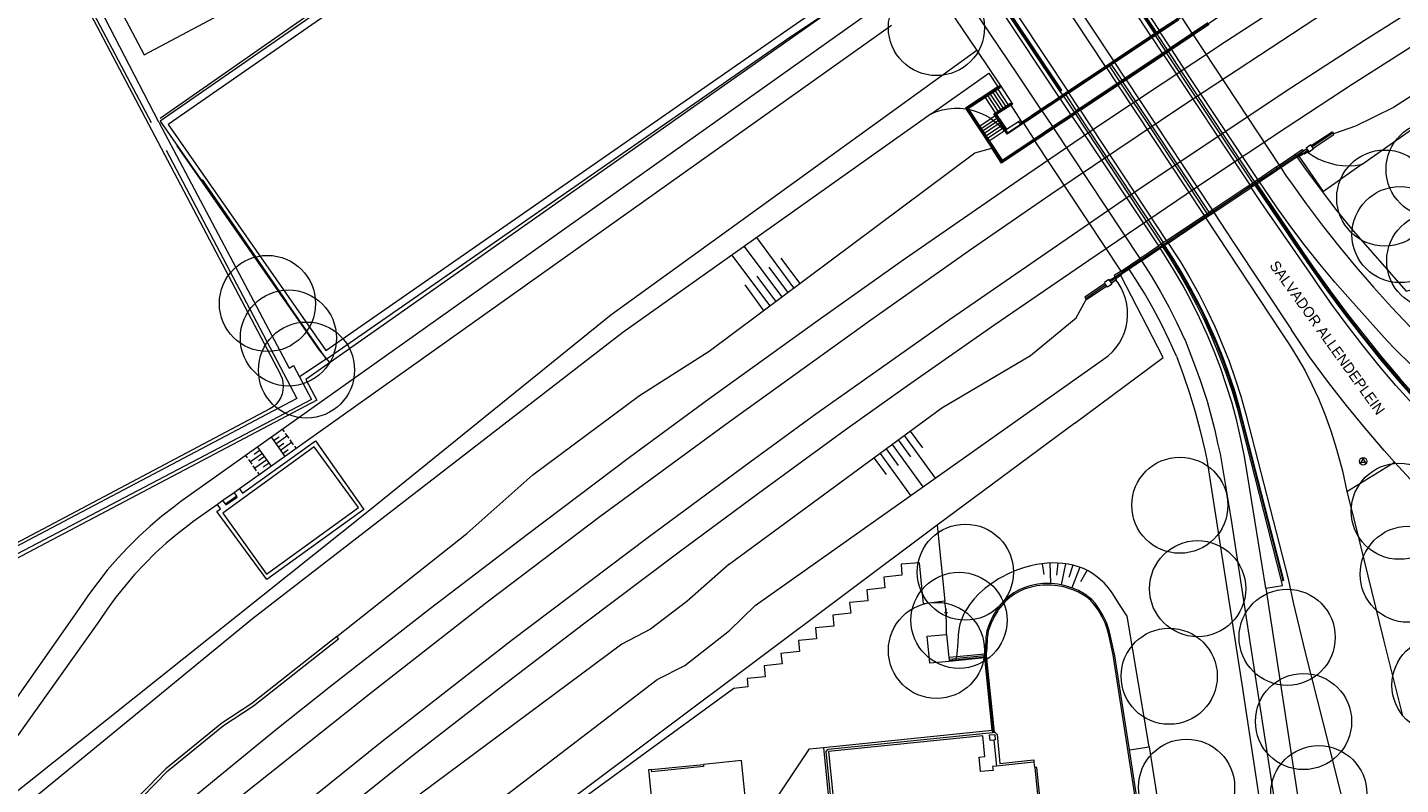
# Model space of a CAD drawing. Header units: metres. Extents: x 134994 to 136506, y 457393 to 459006.
# Tile 65 of 171: x 136161 to 136344, y 457601 to 457702. Entities that reach past the tile are written whole.
import ezdxf

# ---------------------------------------------------------------- set-up
doc = ezdxf.new("R2010")
doc.units = ezdxf.units.M
for name, color, linetype, lineweight in [('B-WE-GR-BOOM-S', 250, 'Continuous', 13), ('B-WE-GW_TALUDLIJNEN', 251, 'Continuous', 5), ('B-WE-KG_BEBOUWING', 251, 'Continuous', 20), ('B-WE-KG_ONDERGROND_REST', 251, 'Continuous', 5), ('B-WE-KG_STRAATNAAM', 251, 'Continuous', 5)]:
    doc.layers.add(name, color=color, linetype=linetype, lineweight=lineweight)
doc.styles.add('Styledgn000', font='dgn000.shx')

# ---------------------------------------------------------------- blocks, each defined once
blk = doc.blocks.new('SGR-BOOM_02')
blk.add_circle((0, 0), 6.4)

msp = doc.modelspace()

# ---------------------------------------------------------------- linework, layer by layer
at = {"layer": 'B-WE-GW_TALUDLIJNEN'}
for p, q in [((136285.67, 457690.96), (136286.02, 457690.9)), ((136261.17, 457665.95), (136256.2, 457672.64)), ((136262.77, 457667.14), (136257.83, 457673.8)), ((136259.56, 457664.76), (136254.57, 457671.48)), ((136263.58, 457667.74), (136261.1, 457671.07)), ((136261.97, 457666.55), (136259.5, 457669.88)), ((136258.76, 457664.16), (136256.29, 457667.5)), ((136260.36, 457665.35), (136257.89, 457668.69)), ((136276.67, 457646.86), (136278.29, 457644.63)), ((136277.47, 457647.45), (136281.6, 457641.77)), ((136278.28, 457648.05), (136279.91, 457645.8)), ((136274.25, 457645.08), (136278.33, 457639.47)), ((136275.05, 457645.68), (136276.67, 457643.45)), ((136275.86, 457646.27), (136279.96, 457640.62)), ((136273.44, 457644.49), (136275.05, 457642.28)), ((136295.82, 457630.38), (136296.06, 457628.94)), ((136296.88, 457630.47), (136296.93, 457627.75)), ((136297.92, 457630.47), (136297.73, 457628.86)), ((136298.93, 457630.37), (136298.36, 457627.58)), ((136299.91, 457630.2), (136299.41, 457628.57)), ((136300.87, 457629.91), (136299.79, 457627.18)), ((136301.82, 457629.51), (136300.96, 457627.99)), ((136284.42, 457617.77), (136284.44, 457617.98)), ((136310.07, 457606.01), (136311.7, 457595.9))]:
    msp.add_line(p, q, dxfattribs=at)
at = {"layer": 'B-WE-GW_TALUDLIJNEN', "flags": 128}
for points in [[(136281.05, 457690.27), (136281.79, 457690.58), (136282.55, 457690.81), (136283.34, 457690.97), (136284.14, 457691.04), (136284.93, 457691.04), (136285.67, 457690.96)], [(136286.02, 457690.9), (136286.8, 457690.71), (136287.55, 457690.44), (136288.27, 457690.1), (136288.96, 457689.69), (136289.6, 457689.21), (136290.19, 457688.67), (136290.78, 457688.02)], [(136331.16, 457685.2), (136331.85, 457684.72), (136332.59, 457684.31), (136333.36, 457683.97), (136334.17, 457683.7), (136334.99, 457683.51), (136335.83, 457683.4), (136336.68, 457683.37), (136337.52, 457683.42), (136338.36, 457683.54), (136338.47, 457683.57)], [(136213.16, 457590.89), (136244.56, 457614.95), (136248.26, 457616.83), (136254.21, 457621.48), (136257.62, 457624.84), (136304.02, 457657.61), (136304.63, 457658.07), (136305.19, 457658.6), (136305.68, 457659.18), (136306.12, 457659.81), (136306.49, 457660.48), (136306.79, 457661.18), (136307.01, 457661.91), (136307.15, 457662.66), (136307.21, 457663.43), (136307.2, 457664.19), (136307.1, 457664.95), (136306.93, 457665.7), (136306.68, 457666.42), (136306.35, 457667.11), (136305.96, 457667.77), (136305.66, 457668.17)], [(136310.07, 457606.01), (136307.14, 457623.41), (136306.16, 457624.97), (136305.16, 457626.5), (136304.66, 457627.19), (136304.09, 457627.82), (136303.92, 457627.99), (136303.26, 457628.57), (136302.55, 457629.08), (136301.96, 457629.43), (136301.33, 457629.73), (136300.67, 457629.98), (136299.99, 457630.17), (136299.3, 457630.32), (136298.61, 457630.41), (136297.92, 457630.47), (136297.23, 457630.48), (136296.51, 457630.45), (136295.8, 457630.38), (136295.07, 457630.27), (136294.35, 457630.12), (136293.5, 457629.89), (136292.44, 457629.53), (136291.4, 457629.09), (136290.4, 457628.57), (136290.04, 457628.36), (136289.12, 457627.77), (136288.25, 457627.11), (136287.42, 457626.38), (136286.8, 457625.73), (136286.24, 457625.04), (136285.75, 457624.3), (136285.56, 457623.97), (136285.43, 457623.73), (136285.13, 457623.05), (136284.9, 457622.35), (136284.74, 457621.62), (136284.67, 457620.88), (136284.67, 457620.79), (136284.58, 457619.28), (136284.44, 457617.98)]]:
    msp.add_lwpolyline(points, dxfattribs=at)
at = {"layer": 'B-WE-KG_BEBOUWING', "flags": 128}
for points in [[(136169.82, 457710.36), (136176.26, 457698.16), (136188.46, 457704.63), (136182.03, 457716.8), (136169.82, 457710.36)], [(136270.01, 457576.31), (136267.07, 457605.37), (136267.36, 457605.69), (136289.21, 457607.91), (136289.5, 457607.94), (136289.52, 457607.94), (136289.86, 457607.65), (136290.2, 457603.8), (136294.73, 457604.27), (136294.75, 457603.97), (136294.8, 457603.26), (136294.86, 457603.26)], [(136294.75, 457603.97), (136289.76, 457603.43), (136289.25, 457603.38), (136289.3, 457602.86), (136287.61, 457602.7), (136287.44, 457604.64), (136288.23, 457604.73), (136287.96, 457607.47), (136267.39, 457605.36), (136270.35, 457576.08)], [(136298.22, 457572.66), (136295.13, 457603.27), (136294.86, 457603.26), (136297.98, 457572.01)]]:
    msp.add_lwpolyline(points, dxfattribs=at)
at = {"layer": 'B-WE-KG_BEBOUWING'}
msp.add_lwpolyline([(136283.44, 457617.67), (136283.47, 457617.38), (136280.87, 457617.12), (136280.51, 457620.72), (136283.11, 457620.98), (136283.42, 457617.88)], close=True, dxfattribs=at)
at = {"layer": 'B-WE-KG_BEBOUWING', "flags": 128}
for points in [[(136289.53, 457607.64), (136289.58, 457606.92), (136289.42, 457606.91), (136288.9, 457606.86), (136288.85, 457607.58)], [(136235.05, 457592.15), (136235.54, 457587.1), (136250.23, 457588.56), (136249.62, 457594.87), (136249.38, 457594.85), (136249.18, 457596.92), (136256.46, 457597.63), (136255.81, 457604.16), (136250.73, 457603.66), (136250.76, 457603.38), (136243.86, 457602.69), (136243.84, 457602.97), (136243.44, 457602.93), (136244.1, 457596.37), (136244.35, 457596.4), (136244.55, 457594.39), (136234.92, 457593.42)]]:
    msp.add_lwpolyline(points, close=True, dxfattribs=at)
at = {"layer": 'B-WE-KG_ONDERGROND_REST'}
for p, q in [((136288.57, 457720.31), (136304.25, 457696.61)), ((136289.69, 457721), (136305.34, 457697.34)), ((136177.26, 457689.07), (136165.2, 457711.9)), ((136281.91, 457706.51), (136287.15, 457698.7)), ((136291.24, 457687.78), (136317.39, 457705.22)), ((136275.78, 457702.07), (136188.96, 457640.34)), ((136311.44, 457701.41), (136313.89, 457703.04)), ((136311.58, 457701.19), (136314.04, 457702.83)), ((136314.42, 457703.08), (136315.79, 457701.01)), ((136315.79, 457701.01), (136317.91, 457702.43)), ((136315.94, 457700.79), (136318.06, 457702.21)), ((136305.34, 457697.34), (136310.31, 457700.66)), ((136305.49, 457697.13), (136310.45, 457700.44)), ((136310.31, 457700.66), (136310.8, 457700.98)), ((136310.31, 457700.66), (136310.45, 457700.44)), ((136310.45, 457700.44), (136310.87, 457700.72)), ((136310.45, 457700.44), (136311.83, 457698.36)), ((136310.8, 457700.98), (136311.06, 457701.16)), ((136310.87, 457700.72), (136311.14, 457700.9)), ((136310.87, 457700.72), (136312.25, 457698.64)), ((136311.06, 457701.16), (136311.43, 457701.4)), ((136311.14, 457700.9), (136311.57, 457701.18)), ((136312.52, 457698.82), (136311.14, 457700.9)), ((136311.43, 457701.4), (136311.44, 457701.41)), ((136311.57, 457701.18), (136311.43, 457701.4)), ((136311.44, 457701.41), (136311.58, 457701.19)), ((136311.57, 457701.18), (136311.58, 457701.19)), ((136312.93, 457699.09), (136311.57, 457701.18)), ((136312.95, 457699.11), (136315.42, 457700.76)), ((136313.1, 457698.89), (136315.56, 457700.54)), ((136315.42, 457700.76), (136315.79, 457701.01)), ((136315.56, 457700.54), (136315.42, 457700.76)), ((136315.56, 457700.54), (136315.94, 457700.79)), ((136315.79, 457701.01), (136315.94, 457700.79)), ((136315.94, 457700.79), (136327.39, 457683.46)), ((136306.87, 457695.04), (136311.83, 457698.36)), ((136307.01, 457694.82), (136311.98, 457698.14)), ((136311.83, 457698.36), (136312.25, 457698.64)), ((136311.83, 457698.36), (136311.98, 457698.14)), ((136311.98, 457698.14), (136312.4, 457698.42)), ((136311.98, 457698.14), (136323.47, 457680.83)), ((136312.25, 457698.64), (136312.52, 457698.82)), ((136312.25, 457698.64), (136312.4, 457698.42)), ((136312.4, 457698.42), (136312.66, 457698.6)), ((136312.52, 457698.82), (136312.93, 457699.09)), ((136312.66, 457698.6), (136312.52, 457698.82)), ((136312.66, 457698.6), (136313.08, 457698.88)), ((136324.12, 457681.27), (136312.66, 457698.6)), ((136312.93, 457699.09), (136312.95, 457699.11)), ((136313.08, 457698.88), (136312.93, 457699.09)), ((136312.95, 457699.11), (136313.1, 457698.89)), ((136313.08, 457698.88), (136313.1, 457698.89)), ((136299.26, 457693.29), (136304.25, 457696.61)), ((136299.41, 457693.07), (136304.39, 457696.4)), ((136304.25, 457696.61), (136305.34, 457697.34)), ((136304.25, 457696.61), (136304.39, 457696.4)), ((136304.39, 457696.4), (136304.8, 457696.67)), ((136304.39, 457696.4), (136305.78, 457694.31)), ((136304.8, 457696.67), (136305.05, 457696.84)), ((136306.18, 457694.58), (136304.8, 457696.67)), ((136305.05, 457696.84), (136305.49, 457697.13)), ((136305.05, 457696.84), (136306.43, 457694.75)), ((136305.34, 457697.34), (136305.49, 457697.13)), ((136305.49, 457697.13), (136306.87, 457695.04)), ((136305.78, 457694.31), (136306.18, 457694.58)), ((136305.92, 457694.09), (136306.32, 457694.36)), ((136306.18, 457694.58), (136306.43, 457694.75)), ((136306.32, 457694.36), (136306.18, 457694.58)), ((136306.32, 457694.36), (136306.58, 457694.53)), ((136306.43, 457694.75), (136306.87, 457695.04)), ((136306.43, 457694.75), (136306.58, 457694.53)), ((136306.58, 457694.53), (136307.01, 457694.82)), ((136318.07, 457677.21), (136306.58, 457694.53)), ((136306.87, 457695.04), (136307.01, 457694.82)), ((136307.01, 457694.82), (136318.48, 457677.49)), ((136290.11, 457693.99), (136289.95, 457693.89)), ((136295.67, 457690.89), (136298.12, 457692.53)), ((136298.26, 457692.31), (136298.12, 457692.53)), ((136298.26, 457692.31), (136298.74, 457692.62)), ((136298.74, 457692.62), (136299, 457692.8)), ((136300.13, 457690.53), (136298.74, 457692.62)), ((136299.41, 457693.07), (136299, 457692.8)), ((136299, 457692.8), (136300.38, 457690.7)), ((136299.41, 457693.07), (136299.26, 457693.29)), ((136300.79, 457690.98), (136299.41, 457693.07)), ((136300.79, 457690.98), (136305.78, 457694.31)), ((136300.93, 457690.76), (136305.92, 457694.09)), ((136305.78, 457694.31), (136305.92, 457694.09)), ((136305.92, 457694.09), (136317.39, 457676.76)), ((136285.67, 457690.96), (136289.13, 457685.72)), ((136293.06, 457689.34), (136291.71, 457691.45)), ((136293.19, 457689.24), (136295.67, 457690.89)), ((136295.67, 457690.89), (136295.81, 457690.67)), ((136295.81, 457690.67), (136298.26, 457692.31)), ((136299.66, 457690.22), (136298.26, 457692.31)), ((136300.13, 457690.53), (136300.38, 457690.7)), ((136300.79, 457690.98), (136300.38, 457690.7)), ((136300.38, 457690.7), (136300.52, 457690.49)), ((136300.93, 457690.76), (136300.52, 457690.49)), ((136300.93, 457690.76), (136300.79, 457690.98)), ((136312.4, 457673.41), (136300.93, 457690.76)), ((136291.09, 457688.24), (136292.68, 457689.29)), ((136293.06, 457689.34), (136293.19, 457689.24)), ((136293.19, 457689.24), (136293.24, 457689.18)), ((136293.24, 457689.18), (136293.34, 457689.03)), ((136293.34, 457689.03), (136295.81, 457690.67)), ((136293.34, 457689.03), (136294.73, 457686.92)), ((136295.81, 457690.67), (136297.2, 457688.58)), ((136297.2, 457688.58), (136299.66, 457690.22)), ((136297.35, 457688.36), (136299.8, 457690)), ((136299.66, 457690.22), (136300.13, 457690.53)), ((136299.8, 457690), (136299.66, 457690.22)), ((136299.8, 457690), (136300.27, 457690.32)), ((136300.27, 457690.32), (136300.13, 457690.53)), ((136300.27, 457690.32), (136300.52, 457690.49)), ((136311.74, 457672.97), (136300.27, 457690.32)), ((136290.78, 457688.02), (136290.88, 457688.09)), ((136290.88, 457688.09), (136291.09, 457688.24)), ((136294.73, 457686.92), (136297.2, 457688.58)), ((136294.87, 457686.71), (136297.35, 457688.36)), ((136297.2, 457688.58), (136297.35, 457688.36)), ((136297.35, 457688.36), (136308.85, 457671.03)), ((136334.56, 457687.71), (136331.79, 457685.9)), ((136294.73, 457686.92), (136294.87, 457686.71)), ((136306.36, 457669.36), (136294.87, 457686.71)), ((136305.56, 457668.59), (136330.59, 457685.37)), ((136330.56, 457685), (136331.19, 457685.45)), ((136331.08, 457685.62), (136330.63, 457685.32)), ((136331.08, 457685.62), (136331.3, 457685.3)), ((136331.16, 457685.2), (136331.3, 457685.3)), ((136331.91, 457685.73), (136331.68, 457686.06)), ((136327.02, 457683.21), (136327.39, 457683.46)), ((136327.39, 457683.46), (136329.49, 457684.87)), ((136327.39, 457683.46), (136327.6, 457683.13)), ((136327.6, 457683.13), (136329.74, 457684.56)), ((136329.74, 457684.56), (136329.69, 457684.65)), ((136329.69, 457684.65), (136329.79, 457684.6)), ((136329.74, 457684.56), (136329.79, 457684.6)), ((136329.79, 457684.6), (136330.46, 457685.05)), ((136330.08, 457684.63), (136330.61, 457684.98)), ((136330.46, 457685.05), (136330.61, 457684.98)), ((136324.12, 457681.27), (136324.53, 457681.54)), ((136324.53, 457681.54), (136324.55, 457681.56)), ((136324.53, 457681.54), (136324.75, 457681.21)), ((136324.55, 457681.56), (136327.02, 457683.21)), ((136324.77, 457681.22), (136324.55, 457681.56)), ((136324.77, 457681.22), (136327.23, 457682.88)), ((136327.23, 457682.88), (136327.02, 457683.21)), ((136327.23, 457682.88), (136327.6, 457683.13)), ((136195.29, 457665.27), (136184.05, 457681.54)), ((136318.48, 457677.49), (136323.47, 457680.83)), ((136318.7, 457677.16), (136323.68, 457680.5)), ((136323.47, 457680.83), (136323.87, 457681.1)), ((136323.47, 457680.83), (136323.68, 457680.5)), ((136324.15, 457680.81), (136323.68, 457680.5)), ((136323.87, 457681.1), (136324.12, 457681.27)), ((136324.15, 457680.81), (136324.01, 457681.01)), ((136324.28, 457680.9), (136324.14, 457681.09)), ((136324.41, 457680.98), (136324.15, 457680.81)), ((136328.56, 457674.58), (136324.28, 457680.9)), ((136324.41, 457680.98), (136324.75, 457681.21)), ((136324.75, 457681.21), (136324.77, 457681.22)), ((136312.4, 457673.41), (136317.39, 457676.76)), ((136312.62, 457673.08), (136317.61, 457676.43)), ((136317.39, 457676.76), (136317.79, 457677.03)), ((136317.39, 457676.76), (136317.61, 457676.43)), ((136317.61, 457676.43), (136318.7, 457677.16)), ((136317.61, 457676.43), (136317.72, 457676.26)), ((136317.79, 457677.03), (136318.07, 457677.21)), ((136318.07, 457677.21), (136318.48, 457677.49)), ((136318.48, 457677.49), (136318.7, 457677.16)), ((136318.7, 457677.16), (136321.25, 457673.3)), ((136308.85, 457671.03), (136311.34, 457672.71)), ((136311.74, 457672.97), (136311.34, 457672.71)), ((136311.56, 457672.38), (136311.34, 457672.71)), ((136311.89, 457672.59), (136311.56, 457672.38)), ((136311.99, 457673.15), (136311.74, 457672.97)), ((136312.16, 457672.77), (136311.89, 457672.59)), ((136312.4, 457673.41), (136311.99, 457673.15)), ((136312, 457673), (136312.16, 457672.77)), ((136312.62, 457673.08), (136312.16, 457672.77)), ((136312.4, 457673.41), (136312.62, 457673.08)), ((136306.36, 457669.36), (136308.85, 457671.03)), ((136309.07, 457670.7), (136306.43, 457668.93)), ((136308.85, 457671.03), (136309.07, 457670.7)), ((136309.07, 457670.7), (136311.56, 457672.38)), ((136305.67, 457668.41), (136306.27, 457668.83)), ((136306.31, 457668.76), (136305.67, 457668.33)), ((136306.27, 457668.83), (136306.43, 457668.93)), ((136306.31, 457668.76), (136306.27, 457668.83)), ((136306.42, 457668.9), (136306.43, 457668.93)), ((136304.33, 457667.51), (136301.64, 457665.68)), ((136304.45, 457667.33), (136304.2, 457667.7)), ((136305.58, 457668.56), (136304.81, 457668.08)), ((136304.81, 457668.08), (136305.02, 457667.76)), ((136305.67, 457668.4), (136304.9, 457667.92)), ((136305.02, 457667.76), (136305.66, 457668.17)), ((136305.67, 457668.41), (136305.67, 457668.33)), ((136331.43, 457657.93), (136329.06, 457661.53)), ((136327.62, 457661.25), (136328.77, 457659.55)), ((136200.5, 457657.61), (136196.95, 457655.27)), ((136321.98, 457651.13), (136327.87, 457628.15)), ((136300.19, 457649.11), (136281.84, 457635.52)), ((136193.21, 457647.2), (136195.02, 457644.65)), ((136193.51, 457646.77), (136194.25, 457647.3)), ((136193.81, 457646.35), (136195.29, 457647.4)), ((136194.68, 457648.25), (136194.91, 457647.93)), ((136195.06, 457647.72), (136195.52, 457647.08)), ((136195.67, 457646.87), (136196.12, 457646.23)), ((136192.01, 457645.07), (136190.42, 457643.94)), ((136191.71, 457645.5), (136190.91, 457644.93)), ((136193.22, 457643.37), (136191.4, 457645.92)), ((136194.11, 457645.92), (136194.85, 457646.45)), ((136194.42, 457645.5), (136195.89, 457646.55)), ((136194.72, 457645.07), (136195.46, 457645.6)), ((136196.27, 457646.02), (136196.5, 457645.7)), ((136190.04, 457644.47), (136189.82, 457644.79)), ((136190.65, 457643.62), (136190.19, 457644.26)), ((136191.25, 457642.77), (136190.8, 457643.41)), ((136192.61, 457644.22), (136191.03, 457643.09)), ((136192.31, 457644.65), (136191.52, 457644.08)), ((136192.92, 457643.79), (136192.12, 457643.23)), ((136317.77, 457644.27), (136322.5, 457613.78)), ((136191.63, 457642.24), (136191.4, 457642.56)), ((136325.63, 457627.12), (136323.19, 457642.24)), ((136188.26, 457639.84), (136186.76, 457638.78)), ((136188.96, 457640.34), (136188.26, 457639.84)), ((136188.26, 457639.84), (136188.56, 457639.38)), ((136186.76, 457638.78), (136186.02, 457638.25)), ((136187.09, 457638.35), (136186.76, 457638.78)), ((136187.09, 457638.35), (136188.49, 457639.33)), ((136187.17, 457638.24), (136187.09, 457638.35)), ((136181.53, 457635), (136180.7, 457634.36)), ((136281.84, 457635.52), (136282.9, 457625.39)), ((136325.63, 457627.12), (136333.87, 457573.32)), ((136283.01, 457624.34), (136282.9, 457625.39)), ((136283.24, 457623.86), (136282.85, 457623.84)), ((136283.11, 457624.35), (136282.91, 457624.33)), ((136283.18, 457623.37), (136282.98, 457623.35)), ((136283.01, 457624.34), (136283.08, 457623.36)), ((136283.08, 457623.36), (136283.01, 457624.34)), ((136284.44, 457617.98), (136283.42, 457617.88)), ((136283.44, 457617.67), (136284.42, 457617.77)), ((136283.46, 457617.51), (136285.56, 457617.72)), ((136288.19, 457618.13), (136284.42, 457617.77)), ((136288.21, 457618.35), (136284.44, 457617.98)), ((136285.56, 457617.72), (136288.32, 457617.99)), ((136288.21, 457618.35), (136288.19, 457618.13)), ((136288.19, 457618.13), (136288.38, 457618.14)), ((136288.4, 457618.37), (136288.21, 457618.35)), ((136289.35, 457607.92), (136288.32, 457617.99)), ((136288.4, 457618.37), (136288.38, 457618.14)), ((136266.71, 457605.89), (136289.18, 457608.2)), ((136289.18, 457608.2), (136289.21, 457607.91)), ((136289.42, 457606.91), (136289.76, 457603.43)), ((136266.71, 457605.89), (136267.8, 457595.17)), ((136307.47, 457605.61), (136310.07, 457606.01)), ((136308.98, 457595.85), (136307.47, 457605.61)), ((136243.84, 457602.97), (136250.73, 457603.66))]:
    msp.add_line(p, q, dxfattribs=at)
at = {"layer": 'B-WE-KG_ONDERGROND_REST', "flags": 128}
for points in [[(136253.19, 457800), (136296.87, 457724.86), (136300.49, 457718.79), (136304.18, 457712.76), (136307.94, 457706.77), (136308.53, 457705.83), (136311.43, 457701.4)], [(136189.35, 457599.59), (136206.66, 457613.39), (136222.13, 457625.44), (136236.95, 457636.65), (136254.19, 457649.32), (136273.04, 457662.87), (136286.42, 457672.32), (136297, 457679.59), (136314.45, 457691.3), (136332.14, 457702.92), (136345.31, 457711.33), (136361.32, 457721.27), (136380.02, 457732.71), (136391.67, 457739.61), (136409.89, 457750.04), (136424.55, 457758.22), (136440.19, 457766.66), (136455.74, 457774.79), (136471.05, 457782.53), (136484.79, 457789.25), (136500, 457796.03)], [(136185.62, 457588.78), (136207.74, 457606.57), (136225.12, 457620.14), (136243.37, 457633.91), (136256.95, 457643.96), (136265.71, 457650.35), (136283.49, 457662.91), (136309.42, 457680.76), (136329.07, 457693.82), (136338.74, 457700.09), (136347.85, 457705.88), (136369.33, 457719.17), (136392.29, 457733), (136406.66, 457741.37), (136424.59, 457751.44), (136434.53, 457756.84), (136443.67, 457761.69), (136466.93, 457773.7), (136485.99, 457783.24), (136500, 457789.93)], [(136310.31, 457700.66), (136310.22, 457700.79), (136300.48, 457715.72), (136290.81, 457730.7), (136289.04, 457733.46), (136280.4, 457747.19), (136278.47, 457750.59)], [(136311.06, 457701.16), (136304.66, 457710.83), (136298.33, 457720.54), (136292.07, 457730.3), (136289.76, 457733.94), (136281.29, 457747.51), (136281.01, 457747.35), (136289.5, 457733.76), (136291.76, 457730.21), (136298.04, 457720.42), (136304.38, 457710.68), (136310.8, 457700.98)], [(136147.24, 457745.02), (136194.38, 457655.68), (136194.44, 457655.55), (136194.64, 457655.06), (136194.76, 457654.55), (136194.8, 457654.03), (136194.76, 457653.5), (136194.64, 457652.99), (136194.45, 457652.5), (136194.18, 457652.04), (136193.85, 457651.64), (136193.46, 457651.28), (136193.02, 457650.99), (136136.18, 457620.93)], [(136263.77, 457744.93), (136267.06, 457740.27), (136268.14, 457738.86), (136273.23, 457731.63), (136279.84, 457722.11), (136286.38, 457712.55), (136292.86, 457702.94), (136299.26, 457693.29)], [(136249.05, 457738.9), (136212.02, 457713.13), (136178.39, 457689.66)], [(136262.39, 457700.59), (136271.52, 457706.7), (136249.27, 457738.64), (136212.24, 457712.85), (136201.66, 457705.49)], [(136298.18, 457693.26), (136298.44, 457693.44), (136291.9, 457703.27), (136285.3, 457713.06), (136278.63, 457722.8), (136271.9, 457732.5), (136267.72, 457738.44), (136267.46, 457738.26)], [(136267.46, 457738.26), (136274.23, 457728.59), (136280.95, 457718.88), (136287.59, 457709.12), (136294.17, 457699.32), (136298.18, 457693.26)], [(136298.31, 457693.35), (136291.77, 457703.19), (136285.16, 457712.98), (136278.49, 457722.72), (136271.75, 457732.42), (136267.59, 457738.35)], [(136261.96, 457701.53), (136270.2, 457707.25), (136249.19, 457737.39), (136212.8, 457712.04), (136179.48, 457688.85), (136200.45, 457658.77), (136261.96, 457701.53)], [(136298.12, 457692.53), (136290.26, 457704.33), (136284.67, 457712.64), (136279.02, 457720.91), (136273.31, 457729.13), (136269.74, 457734.19), (136266.99, 457737.97)], [(136289.63, 457733.85), (136296.05, 457723.8), (136302.53, 457713.79), (136309.08, 457703.82), (136310.92, 457701.06)], [(136268.68, 457724.83), (136277.47, 457712.36), (136278.15, 457711.43), (136199.88, 457656.37)], [(136338.47, 457683.57), (136352.62, 457693.51), (136354.19, 457694.67), (136393.3, 457718.98)], [(136163.23, 457583.19), (136185.84, 457601.77), (136193.92, 457608.38), (136201.07, 457614.08), (136214.4, 457624.45), (136227.3, 457634.33), (136240.9, 457644.56), (136251.46, 457652.33), (136266, 457662.82), (136277.33, 457670.83), (136292.67, 457681.45), (136303.24, 457688.64), (136320.4, 457699.99), (136332.65, 457707.98), (136345.97, 457716.46)], [(136196.95, 457655.27), (136198.57, 457652.24), (136132.55, 457617.64), (136114.89, 457650.81), (136113.53, 457650.08), (136097.45, 457680.48), (136098.84, 457681.23), (136081.17, 457714.84)], [(136178.25, 457689.19), (136167.83, 457709.3), (136166.58, 457711.65)], [(136290.18, 457693.88), (136285.81, 457690.99), (136290.47, 457683.92), (136322.3, 457705.2), (136317.64, 457712.19), (136313.27, 457709.27)], [(136201.66, 457705.49), (136178.39, 457689.31), (136200.5, 457657.61)], [(136295.67, 457690.89), (136292.64, 457695.45), (136287.68, 457702.79), (136286.22, 457704.99), (136285.95, 457705.43), (136285.61, 457705.82), (136285.22, 457706.16), (136284.78, 457706.42), (136284.31, 457706.62), (136283.81, 457706.75), (136283.3, 457706.79), (136282.78, 457706.76), (136282.28, 457706.64), (136281.91, 457706.51)], [(136274.02, 457704.6), (136181.17, 457638.65), (136180.26, 457637.98), (136178.64, 457636.72), (136177.08, 457635.39), (136175.56, 457634), (136174.11, 457632.56), (136172.71, 457631.06), (136171.36, 457629.51), (136170.09, 457627.9), (136168.87, 457626.25), (136167.72, 457624.55), (136155.15, 457606.66), (136139.21, 457610.56), (136138.41, 457611.28), (136136.55, 457609.36), (136134.16, 457608.11)], [(136192.71, 457589.41), (136212.18, 457604.96), (136224.41, 457614.47), (136234.78, 457622.4), (136247.51, 457631.98), (136258.07, 457639.79), (136269.6, 457648.19), (136277.92, 457654.13), (136289.4, 457662.13), (136302.05, 457670.79), (136317.64, 457681.36), (136328.46, 457688.57), (136337.13, 457694.22), (136348.55, 457701.51)], [(136200.5, 457657.61), (136262.39, 457700.59)], [(136311.14, 457700.9), (136311.11, 457700.94), (136311.02, 457701.01), (136310.91, 457701.01), (136310.83, 457700.93), (136310.82, 457700.82), (136310.84, 457700.77), (136310.87, 457700.72)], [(136287.15, 457698.7), (136238.43, 457663.49), (136206.11, 457637.34), (136150.17, 457592.78), (136147.61, 457587.73)], [(136287.15, 457698.7), (136290.24, 457694.1), (136290.11, 457693.99)], [(136323.87, 457681.1), (136316.52, 457692.18), (136312.4, 457698.42)], [(136324.55, 457681.56), (136315.52, 457695.14), (136313.08, 457698.88)], [(136305.05, 457696.84), (136305.02, 457696.88), (136304.93, 457696.94), (136304.82, 457696.93), (136304.75, 457696.85), (136304.75, 457696.74), (136304.76, 457696.72), (136304.8, 457696.67)], [(136281.05, 457690.27), (136288.72, 457695.72), (136289.95, 457693.89)], [(136317.79, 457677.03), (136310.43, 457688.19), (136306.32, 457694.36)], [(136289.95, 457693.89), (136285.63, 457691.03), (136285.67, 457690.96)], [(136290.11, 457693.99), (136290.25, 457693.77), (136285.99, 457690.95), (136286.02, 457690.9)], [(136289.99, 457690.64), (136288.64, 457692.7)], [(136290.32, 457690.86), (136288.98, 457692.92)], [(136290.66, 457691.08), (136289.31, 457693.14)], [(136290.99, 457691.3), (136289.65, 457693.36)], [(136291.33, 457691.52), (136289.98, 457693.58)], [(136291.75, 457691.48), (136291.93, 457691.58), (136290.28, 457694.12), (136290.24, 457694.1)], [(136298.12, 457692.53), (136298.57, 457692.83)], [(136298.18, 457693.26), (136298.57, 457692.83)], [(136298.57, 457692.83), (136299.26, 457693.29)], [(136298.57, 457692.83), (136298.7, 457692.68)], [(136299, 457692.8), (136298.97, 457692.84), (136298.89, 457692.9), (136298.79, 457692.91), (136298.71, 457692.84), (136298.68, 457692.73), (136298.7, 457692.68), (136298.74, 457692.62)], [(136346.48, 457693.61), (136342.6, 457691.11), (136337.58, 457688.66), (136334.64, 457687.62)], [(136286.02, 457690.9), (136290.51, 457684.1), (136294.73, 457686.92)], [(136289.65, 457690.42), (136288.31, 457692.48)], [(136290.88, 457688.09), (136289.42, 457690.27), (136291.61, 457691.7), (136291.75, 457691.48), (136291.71, 457691.45)], [(136291.68, 457691.59), (136289.6, 457690.23), (136291.24, 457687.78)], [(136291.71, 457691.45), (136289.78, 457690.19), (136291.09, 457688.24)], [(136281.05, 457690.27), (136240.03, 457661.16), (136190.68, 457623.04), (136147.61, 457587.73)], [(136178.25, 457689.19), (136195.59, 457656.41), (136196.15, 457656.77), (136196.95, 457655.27)], [(136287.5, 457688.66), (136288.99, 457689.67)], [(136287.72, 457688.33), (136289.79, 457689.72)], [(136287.91, 457688.03), (136289.99, 457689.42)], [(136288.13, 457687.7), (136290.21, 457689.09)], [(136288.99, 457689.67), (136289.57, 457690.05)], [(136293.34, 457689.03), (136291.2, 457687.6), (136290.88, 457688.09)], [(136292.68, 457689.29), (136292.84, 457689.36), (136293.02, 457689.35), (136293.06, 457689.34)], [(136293.19, 457689.24), (136292.87, 457689.02), (136292.68, 457689.29)], [(136299.8, 457690), (136302.26, 457686.31), (136311.34, 457672.71)], [(136311.99, 457673.15), (136305.45, 457683.06), (136300.52, 457690.49)], [(136288.35, 457687.37), (136290.43, 457688.75)], [(136288.57, 457687.03), (136290.65, 457688.42)], [(136288.8, 457686.7), (136290.78, 457688.02)], [(136290.77, 457688.02), (136290.88, 457688.09)], [(136331.68, 457686.06), (136334.46, 457687.87), (136334.64, 457687.62)], [(136331.91, 457685.73), (136334.69, 457687.55), (136334.64, 457687.62)], [(136179.21, 457685.46), (136196.62, 457652.38), (136132.9, 457618.77), (136115.05, 457652.61)], [(136180.64, 457686.03), (136199.58, 457658.83), (136200.94, 457657.18)], [(136201.91, 457620.7), (136219.25, 457634.39), (136228.02, 457642.22), (136242.24, 457652.8), (136251.5, 457658.7), (136286.86, 457685.09), (136289.13, 457685.72)], [(136294.87, 457686.71), (136290.43, 457683.74), (136289.13, 457685.72)], [(136329.49, 457684.87), (136330.47, 457685.53), (136330.63, 457685.32)], [(136330.63, 457685.32), (136330.33, 457685.11), (136330.46, 457685.05)], [(136331.16, 457685.2), (136330.75, 457684.91), (136330.61, 457684.98)], [(136331.68, 457686.06), (136331.62, 457686.15), (136331.01, 457685.72), (136331.08, 457685.62)], [(136331.91, 457685.73), (136331.99, 457685.61), (136331.39, 457685.18), (136331.3, 457685.3)], [(136329.69, 457684.65), (136329.56, 457684.77), (136329.49, 457684.87)], [(136329.74, 457684.56), (136330.92, 457682.9), (136332.97, 457680.12), (136335.08, 457677.38), (136337.26, 457674.7), (136344.32, 457666.66), (136353.53, 457669.15), (136362.24, 457683.39), (136396.49, 457680.34)], [(136329.79, 457684.6), (136329.95, 457684.59), (136330.08, 457684.63)], [(136338.47, 457683.57), (136333.29, 457679.93), (136330.08, 457684.63)], [(136327.6, 457683.13), (136328.34, 457682.01), (136328.89, 457681.23), (136330.98, 457678.32), (136333.13, 457675.47), (136335.35, 457672.66), (136337.62, 457669.9), (136339.96, 457667.19), (136342.36, 457664.53), (136344.82, 457661.93), (136345.09, 457661.67), (136345.36, 457661.43), (136345.74, 457661.18), (136346.16, 457661), (136346.61, 457660.9), (136347.06, 457660.88), (136347.51, 457660.94), (136347.95, 457661.08), (136348.35, 457661.29), (136348.71, 457661.57), (136349.02, 457661.9)], [(136362.03, 457635.95), (136360.13, 457637.36), (136357.51, 457639.58), (136354.95, 457641.86), (136352.43, 457644.2), (136349.98, 457646.6), (136347.58, 457649.06), (136345.23, 457651.57), (136342.95, 457654.13), (136340.73, 457656.75), (136338.57, 457659.41), (136336.47, 457662.13), (136334.43, 457664.9), (136332.46, 457667.71), (136331.92, 457668.51), (136325.02, 457678.49), (136323.68, 457680.5)], [(136324.01, 457681.01), (136323.91, 457681.05), (136323.87, 457681.1)], [(136324.01, 457681.01), (136324.1, 457681.04), (136324.15, 457681.11)], [(136324.12, 457681.27), (136324.16, 457681.18), (136324.15, 457681.11)], [(136324.41, 457680.98), (136324.27, 457681.19), (136324.15, 457681.11)], [(136324.15, 457680.81), (136328.43, 457674.49), (136329.3, 457673.17), (136331.46, 457669.99), (136333.7, 457666.85), (136335.99, 457663.76), (136338.35, 457660.72), (136340.77, 457657.73), (136343.26, 457654.78), (136345.8, 457651.9), (136348.41, 457649.06), (136351.07, 457646.28)], [(136324.41, 457680.98), (136328.69, 457674.67), (136329.76, 457673.06), (136331.94, 457669.87), (136334.19, 457666.72), (136336.51, 457663.62), (136338.89, 457660.58), (136340.98, 457657.99), (136343.48, 457655.04), (136346.03, 457652.14), (136348.64, 457649.29), (136351.31, 457646.5)], [(136345.07, 457656.8), (136342.81, 457659), (136341.76, 457660.06), (136336.9, 457665.52), (136334.82, 457667.87), (136332.8, 457670.27), (136330.84, 457672.72), (136328.94, 457675.22), (136327.11, 457677.77), (136325.34, 457680.37), (136324.77, 457681.22)], [(136317.72, 457676.26), (136327.62, 457661.25)], [(136318.07, 457677.21), (136318.24, 457676.95), (136317.95, 457676.78), (136317.79, 457677.03)], [(136351.19, 457646.39), (136348.52, 457649.18), (136345.92, 457652.02), (136343.37, 457654.91), (136340.88, 457657.86), (136338.45, 457660.86), (136336.09, 457663.91), (136333.79, 457667), (136331.55, 457670.15), (136329.38, 457673.34), (136328.56, 457674.58)], [(136311.89, 457672.59), (136311.73, 457672.83), (136311.85, 457672.91)], [(136311.74, 457672.97), (136311.79, 457672.93), (136311.85, 457672.91)], [(136311.85, 457672.91), (136311.94, 457672.93), (136312, 457673)], [(136311.87, 457672.91), (136312.02, 457672.68)], [(136327.72, 457628.11), (136321.83, 457651.08), (136321.12, 457653.44), (136320.33, 457655.77), (136319.47, 457658.08), (136318.54, 457660.36), (136317.53, 457662.61), (136316.45, 457664.82), (136315.29, 457667), (136314.07, 457669.13), (136312.78, 457671.23), (136311.89, 457672.59)], [(136312, 457673), (136312.02, 457673.08), (136311.99, 457673.15)], [(136312.02, 457672.68), (136313.36, 457670.62), (136314.63, 457668.51), (136315.82, 457666.37), (136316.95, 457664.18), (136318.01, 457661.97), (136318.99, 457659.71), (136319.9, 457657.43), (136320.73, 457655.12), (136321.49, 457652.78), (136321.98, 457651.13)], [(136327.72, 457628.11), (136328.02, 457628.19), (136322.13, 457651.18), (136321.43, 457653.53), (136320.65, 457655.85), (136319.8, 457658.15), (136318.87, 457660.42), (136317.87, 457662.66), (136316.8, 457664.87), (136315.65, 457667.03), (136314.43, 457669.16), (136313.15, 457671.25), (136312.16, 457672.77)], [(136312.62, 457673.08), (136313.92, 457671.12), (136314.26, 457670.57), (136315.52, 457668.45), (136316.7, 457666.3), (136317.82, 457664.11), (136318.86, 457661.88), (136319.83, 457659.62), (136320.73, 457657.34), (136321.55, 457655.02), (136322.29, 457652.68), (136322.96, 457650.31), (136328.59, 457628.36), (136329.24, 457625.2), (136330.85, 457618.58), (136333.99, 457606.12), (136336.06, 457597.94)], [(136321.25, 457673.3), (136329.06, 457661.53)], [(136309.07, 457670.7), (136310.36, 457668.7), (136311.57, 457666.66), (136312.72, 457664.57), (136313.79, 457662.45), (136314.8, 457660.29), (136314.86, 457660.15)], [(136323.19, 457642.24), (136322.79, 457644.64), (136322.31, 457647.03), (136321.75, 457649.41), (136321.12, 457651.76), (136320.4, 457654.09), (136319.61, 457656.39), (136318.75, 457658.67), (136317.81, 457660.92), (136316.8, 457663.14), (136315.72, 457665.32), (136314.56, 457667.47), (136313.34, 457669.58), (136312.05, 457671.64), (136311.56, 457672.38)], [(136300.19, 457649.11), (136311.97, 457657.84), (136306.31, 457668.76)], [(136306.36, 457669.36), (136305.45, 457668.76), (136305.58, 457668.56)], [(136306.31, 457668.76), (136306.38, 457668.83), (136306.42, 457668.9)], [(136306.43, 457668.93), (136306.46, 457669.11), (136306.41, 457669.28), (136306.36, 457669.36)], [(136313.72, 457658.02), (136312.76, 457660.16), (136311.73, 457662.28), (136310.63, 457664.35), (136309.45, 457666.39), (136308.21, 457668.38), (136307.41, 457669.59)], [(136304.2, 457667.7), (136301.52, 457665.87), (136301.71, 457665.57)], [(136304.45, 457667.33), (136301.76, 457665.5), (136301.71, 457665.57)], [(136304.81, 457668.08), (136304.71, 457668.22), (136304.12, 457667.83), (136304.2, 457667.7)], [(136305.02, 457667.76), (136305.12, 457667.6), (136304.53, 457667.21), (136304.45, 457667.33)], [(136305.67, 457668.41), (136305.65, 457668.6), (136305.58, 457668.56)], [(136305.67, 457668.33), (136305.69, 457668.19), (136305.66, 457668.17)], [(136254.18, 457630.33), (136282.5, 457651.15), (136294.31, 457658.09), (136300.35, 457663.14), (136301.71, 457665.57)], [(136314.86, 457660.15), (136316.41, 457656.15), (136316.9, 457654.81), (136317.12, 457654.17), (136317.8, 457652.03), (136318.41, 457649.86), (136318.83, 457648.15), (136319.2, 457646.44), (136319.55, 457645), (136320.97, 457636.51), (136323.1, 457622.58)], [(136313.72, 457658.02), (136314.63, 457655.57), (136315.47, 457653.09), (136316.22, 457650.59), (136316.9, 457648.07), (136317.51, 457645.52), (136317.77, 457644.27)], [(136328.77, 457659.55), (136329.84, 457657.82), (136330.84, 457656.05), (136331.76, 457654.24), (136332.62, 457652.4), (136333.4, 457650.53), (136333.62, 457649.96)], [(136341.37, 457645.44), (136338.84, 457648.42), (136336.38, 457651.45), (136333.98, 457654.53), (136331.43, 457657.93)], [(136199.88, 457656.37), (136197.8, 457654.91), (136199.27, 457652.17), (136128.66, 457614.94), (136128.42, 457614.8)], [(136333.62, 457649.96), (136334.33, 457647.93), (136335.04, 457645.64)], [(136188.96, 457640.34), (136189.37, 457639.8), (136199.08, 457646.75), (136205.52, 457637.61), (136192.62, 457628.29), (136185.97, 457637.32), (136186.43, 457637.7), (136186.02, 457638.25)], [(136186.73, 457637.11), (136192.58, 457628.99), (136204.8, 457637.85), (136198.9, 457645.96), (136186.73, 457637.11)], [(136335.04, 457645.64), (136335.81, 457642.74), (136336.42, 457639.99)], [(136342.76, 457643.89), (136341.37, 457645.44)], [(136336.42, 457639.99), (136342.76, 457643.89)], [(136352.57, 457634.12), (136350.13, 457636.37), (136347.74, 457638.68), (136345.42, 457641.04), (136342.76, 457643.89)], [(136336.42, 457639.99), (136337.62, 457635.31), (136341.31, 457620.23), (136343.77, 457610.3)], [(136186.02, 457638.25), (136182.77, 457635.94), (136182.27, 457635.58), (136181.53, 457635)], [(136187.17, 457638.24), (136188.65, 457639.25), (136188.56, 457639.38)], [(136180.7, 457634.36), (136179.21, 457633.11), (136177.76, 457631.78), (136176.36, 457630.39), (136175.01, 457628.95), (136173.73, 457627.46), (136172.51, 457625.91), (136171.35, 457624.32), (136170.26, 457622.68), (136143.69, 457585.47), (136143.48, 457585.16), (136142.95, 457584.28), (136142.49, 457583.36), (136142.11, 457582.41), (136141.8, 457581.43), (136141.41, 457579.74), (136141.35, 457579.58), (136140.88, 457578.45), (136140.33, 457577.36), (136139.72, 457576.3), (136139.04, 457575.28)], [(136281.84, 457635.52), (136221.56, 457590.34), (136169.71, 457549.61)], [(136282.9, 457625.39), (136280.06, 457625.06), (136279.52, 457630.52), (136277.09, 457630.32), (136277.17, 457628.86), (136274.78, 457628.58), (136274.9, 457627.18), (136272.48, 457626.92), (136272.65, 457625.45), (136270.2, 457625.24), (136270.37, 457623.81), (136267.95, 457623.55), (136268.1, 457622.09), (136265.68, 457621.85), (136265.8, 457620.39), (136263.4, 457620.16), (136263.53, 457618.7), (136261.06, 457618.45), (136261.22, 457617.05), (136258.84, 457616.79), (136258.96, 457615.34), (136256.57, 457615.12), (136256.65, 457613.98), (136254.77, 457613.77), (136229.06, 457594.98)], [(136254.18, 457630.33), (136248.54, 457625.34), (136243.7, 457621.65), (136239.87, 457619.66), (136211.28, 457598.4), (136202.78, 457590.3), (136193.91, 457583.31), (136188.99, 457580.31), (136173.31, 457567.35), (136162.57, 457557.7)], [(136307.47, 457605.61), (136305.52, 457618.14), (136304.91, 457620.9), (136304.69, 457621.74), (136304.4, 457622.57), (136304.03, 457623.36), (136303.93, 457623.55), (136303.45, 457624.35), (136302.88, 457625.13), (136302.44, 457625.61), (136301.94, 457626.04), (136301.81, 457626.14), (136301.45, 457626.38), (136300.69, 457626.8), (136299.89, 457627.14), (136299.06, 457627.41), (136298.79, 457627.48), (136297.93, 457627.65), (136297.06, 457627.74), (136296.19, 457627.76), (136295.92, 457627.74), (136295.26, 457627.67), (136294.61, 457627.55), (136294.06, 457627.41), (136293.53, 457627.23), (136292.79, 457626.91), (136292.09, 457626.52), (136291.43, 457626.05), (136291.4, 457626.03), (136290.83, 457625.53), (136290.31, 457624.97), (136289.86, 457624.37), (136289.78, 457624.24), (136289.29, 457623.41), (136288.87, 457622.53), (136288.69, 457622.09), (136288.49, 457621.45), (136288.37, 457620.78), (136288.36, 457620.7), (136288.33, 457620.41), (136288.28, 457619.12), (136288.21, 457618.35)], [(136312.15, 457574.05), (136305.29, 457618.23), (136304.71, 457620.9), (136304.5, 457621.72), (136304.21, 457622.53), (136303.85, 457623.3), (136303.76, 457623.46), (136303.29, 457624.25), (136302.74, 457625), (136302.3, 457625.48), (136301.8, 457625.91), (136301.35, 457626.21), (136300.6, 457626.62), (136299.81, 457626.96), (136298.99, 457627.22), (136298.74, 457627.29), (136297.89, 457627.46), (136297.02, 457627.54), (136296.15, 457627.55), (136295.93, 457627.54), (136295.14, 457627.45), (136294.36, 457627.28), (136293.6, 457627.04), (136292.87, 457626.73), (136292.18, 457626.34), (136291.52, 457625.88), (136290.96, 457625.38), (136290.45, 457624.83), (136290, 457624.23), (136289.93, 457624.13), (136289.45, 457623.31), (136289.04, 457622.45), (136288.87, 457622.02), (136288.67, 457621.39), (136288.55, 457620.73), (136288.52, 457620.41), (136288.48, 457619.12), (136288.4, 457618.37)], [(136325.63, 457627.12), (136327.86, 457627.48), (136327.72, 457628.11)], [(136283.11, 457620.98), (136283.12, 457622.61), (136283.08, 457623.36)], [(136323.1, 457622.58), (136330.82, 457572.56), (136333.08, 457557.47)], [(136201.91, 457620.7), (136190.61, 457611.77), (136186.61, 457609.14), (136179.16, 457603.09), (136175.79, 457599.66), (136169.45, 457594.49), (136163.15, 457589.27), (136160.97, 457587.43), (136157.02, 457584.75), (136149.68, 457578.55), (136146.37, 457575.05), (136142.71, 457571.99), (136138.8, 457569.22), (136135.17, 457566.06), (136131.1, 457563.5), (136123.89, 457557.18), (136124.15, 457556.88)], [(136124.15, 457556.88), (136131.34, 457563.18), (136135.41, 457565.74), (136139.04, 457568.9), (136142.95, 457571.67), (136146.65, 457574.75), (136149.96, 457578.25), (136157.26, 457584.43), (136161.23, 457587.13), (136164, 457589.46), (136170.01, 457594.44), (136176.07, 457599.36), (136179.42, 457602.79), (136186.85, 457608.82), (136190.85, 457611.45), (136202.15, 457620.38), (136201.91, 457620.7)], [(136289.18, 457608.2), (136288.19, 457617.83), (136283.47, 457617.38)], [(136289.5, 457607.94), (136288.45, 457618.15), (136288.38, 457618.14)], [(136322.5, 457613.78), (136328.3, 457575.59), (136317.41, 457574.35)], [(136263.29, 457575.67), (136260.8, 457599.63), (136264.86, 457605.75), (136266.71, 457605.89)]]:
    msp.add_lwpolyline(points, dxfattribs=at)
at = {"layer": 'B-WE-KG_ONDERGROND_REST'}
msp.add_circle((136338.58, 457644.02), 0.5, dxfattribs=at)
for centre, radius, start, end in [((136337.6, 457644.58), 0.984, 303.8961, 356.038), ((136338.58, 457642.87), 0.999, 64.2764, 115.7204), ((136339.56, 457644.58), 0.982, 183.9307, 236.2452)]:
    msp.add_arc(centre, radius, start, end, dxfattribs=at)

# ---------------------------------------------------------------- block references
at = {"layer": 'B-WE-GR-BOOM-S'}
for p in [(136281.77, 457701.78), (136348.03, 457682.9), (136341.46, 457679.07), (136343.49, 457674.21), (136348.12, 457670.72), (136192.69, 457665.04), (136195.48, 457660.44), (136197.89, 457656.17), (136314.17, 457638.17), (136343.39, 457637.37), (136285.62, 457629.26), (136344.58, 457628.98), (136316.54, 457627.06), (136284.77, 457622.85), (136328.46, 457620.59), (136281.77, 457618.84), (136312.76, 457615.4), (136348.81, 457614.22), (136330.64, 457609.37), (136315.07, 457600.63), (136332.67, 457599.77)]:
    msp.add_blockref('SGR-BOOM_02', p, dxfattribs=at)

# ---------------------------------------------------------------- texts
at = {"layer": 'B-WE-KG_STRAATNAAM', "style": 'Styledgn000'}
msp.add_text('SALVADOR ALLENDEPLEIN', height=1.4, rotation=305.7211, dxfattribs=at).set_placement((136326.04, 457670.08))

doc.saveas('drawing.dxf')
